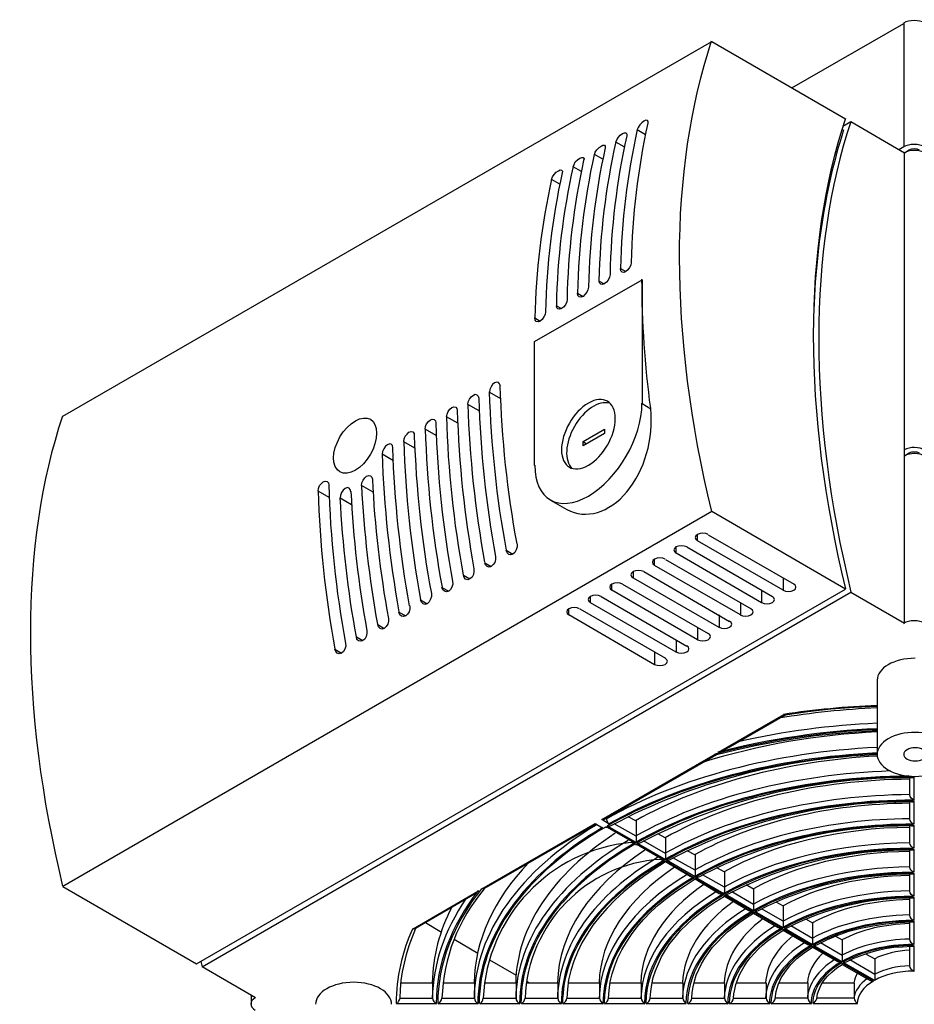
# Model space of a CAD drawing. Header units: millimetres. Extents: x 952 to 1780, y 444 to 1117.
# Tile 5 of 14: x 952 to 1071, y 987 to 1117. Entities that reach past the tile are written whole.
import ezdxf

# ---------------------------------------------------------------- set-up
doc = ezdxf.new("R2010")
doc.units = ezdxf.units.MM
doc.layers.add('PDF_Geometry', color=7, linetype='Continuous')

msp = doc.modelspace()

# ---------------------------------------------------------------- linework, layer by layer
at = {"layer": 'PDF_Geometry', "lineweight": -3}
for points in [[(1054.42, 1107.92), (1069.2, 1116.43), (1069.2, 1100.13), (1068.56, 1099.74)], [(958.19, 1064.6), (1043.84, 1114.06), (1061.49, 1103.85)], [(1035.45, 1103.22), (1035.45, 1103.47), (1035.37, 1103.6), (1035.16, 1103.64), (1034.9, 1103.51), (1034.61, 1103.3), (1034.35, 1103.05), (1034.14, 1102.71), (1034.02, 1102.41), (1035.12, 1101.78)], [(1069.2, 1037.21), (1069.28, 1037.25), (1069.28, 1099.32), (1062.21, 1103.43), (1061.15, 1102.84)], [(1061.07, 1102.45), (1061.28, 1102.33)], [(1069.92, 1099.58), (1069.92, 1099.7), (1069.28, 1099.32)], [(1020.47, 1058.08), (1020.47, 1074.43), (1034.65, 1082.6), (1034.65, 1066.25), (1035.79, 1065.58)], [(1015.94, 1068.58), (1015.85, 1068.88), (1015.68, 1069.05), (1015.47, 1069.09), (1015.17, 1069.01), (1014.92, 1068.79), (1014.71, 1068.46), (1014.54, 1068.12), (1014.5, 1067.78), (1015.98, 1066.93)], [(1026.86, 1061.26), (1029.7, 1062.87), (1029.7, 1062.32), (1026.86, 1060.67), (1026.86, 1061.26), (1027.33, 1060.96)], [(1069.92, 1059.52), (1069.92, 1059.69), (1069.28, 1059.31)], [(996.21, 1054.61), (996.12, 1054.91), (995.99, 1055.08), (995.74, 1055.16), (995.44, 1055.03), (995.19, 1054.82), (994.98, 1054.53), (994.85, 1054.14), (994.81, 1053.81), (996.29, 1052.92)], [(1022.54, 1053.51), (1024.7, 1052.28)], [(1053.28, 1043.22), (1053.28, 1041.61), (1041.98, 1048.13), (1041.98, 1048.94)], [(1043.37, 1048.94), (1054.72, 1042.42)], [(1018.14, 1047.71), (1018.14, 1047.33), (1018.05, 1046.95), (1017.84, 1046.61), (1017.59, 1046.4), (1017.29, 1046.31), (1017.04, 1046.35), (1016.83, 1046.57), (1016.7, 1046.9), (1017.59, 1046.4)], [(1050.44, 1041.61), (1050.44, 1039.96), (1039.14, 1046.52), (1039.14, 1047.33)], [(1040.58, 1047.33), (1051.88, 1040.81)], [(1047.65, 1039.96), (1047.65, 1038.35), (1036.3, 1044.87), (1036.3, 1045.68)], [(1037.74, 1045.68), (1049.05, 1039.16)], [(1044.81, 1038.35), (1044.81, 1036.7), (1033.51, 1043.22), (1033.51, 1044.07)], [(1034.9, 1044.07), (1046.21, 1037.51)], [(1041.98, 1036.7), (1041.98, 1035.05), (1030.67, 1041.61), (1030.67, 1042.42)], [(1032.07, 1042.42), (1043.37, 1035.9)], [(983.63, 987.8), (976.56, 991.91), (1062.21, 1041.36), (1069.28, 1037.25)], [(1039.14, 1035.05), (1039.14, 1033.44), (1027.83, 1039.96), (1027.83, 1040.81)], [(1029.23, 1040.81), (1040.58, 1034.25)], [(1004, 1039.54), (1004, 1039.16), (1003.91, 1038.78), (1003.7, 1038.44), (1003.45, 1038.23), (1003.15, 1038.14), (1002.9, 1038.18), (1002.68, 1038.39), (1002.56, 1038.73), (1003.45, 1038.23)], [(1036.3, 1033.44), (1036.3, 1031.79), (1025, 1038.35), (1025, 1039.16)], [(1026.44, 1039.16), (1037.74, 1032.64)], [(1065.73, 1026.29), (1062.64, 1026.12), (1059.59, 1025.9), (1056.54, 1025.57), (1053.53, 1025.14), (1046.29, 1020.95), (1045.95, 1020.78), (1045.57, 1020.61), (1045.15, 1020.4), (1044.73, 1020.23), (1053.36, 1025.23), (1053.45, 1025.14), (1053.53, 1025.14)], [(1029.95, 1011.55), (1029.95, 1011.38), (1029.99, 1011.21), (1030.08, 1011.04), (1030.16, 1010.87), (1030.29, 1010.75), (1029.32, 1011.34), (1044.3, 1019.98), (1044.39, 1019.93), (1044.47, 1019.93), (1047.01, 1020.57), (1049.6, 1021.12), (1052.22, 1021.63), (1054.85, 1022.05), (1057.56, 1022.43), (1060.22, 1022.73), (1062.98, 1022.94), (1065.73, 1023.11)], [(1029.57, 1011.3), (1044.52, 1019.93)], [(1028.6, 1010.75), (1013.78, 1002.19), (1013.65, 1002.15), (1013.48, 1002.19), (1028.47, 1010.83), (1029.44, 1010.28)], [(1033.85, 1009.14), (1030.97, 1010.79)], [(1037.74, 1006.89), (1034.86, 1008.55)], [(1037.74, 1005.75), (1037.74, 1005.79), (1037.74, 1005.92), (1041.47, 1003.72), (1041.21, 1003.76), (1041, 1003.85), (1037.74, 1005.75), (1036.26, 1004.82), (1034.82, 1003.85), (1033.51, 1002.87), (1032.24, 1001.81), (1031.09, 1000.75), (1030.04, 999.65), (1029.06, 998.55), (1028.17, 997.41), (1027.41, 996.22), (1026.69, 995.08), (1026.14, 993.85), (1025.63, 992.67), (1025.25, 991.44), (1024.95, 990.21), (1024.79, 988.98), (1024.7, 987.76)], [(1041.64, 1004.65), (1038.71, 1006.3)], [(1030.2, 987.76), (1030.29, 988.81), (1030.46, 989.92), (1030.71, 990.97), (1031.05, 992.03), (1031.47, 993.09), (1031.98, 994.15), (1032.58, 995.17), (1033.25, 996.18), (1034.02, 997.2), (1034.86, 998.17), (1035.79, 999.15), (1036.81, 1000.08), (1037.91, 1000.97), (1039.1, 1001.86), (1040.32, 1002.66), (1041.64, 1003.51), (1044.85, 1001.6), (1045.11, 1001.52), (1045.36, 1001.47), (1041.64, 1003.68), (1041.64, 1003.55), (1041.64, 1003.51)], [(1045.53, 1002.41), (1042.61, 1004.06)], [(1035.71, 987.76), (1035.79, 988.65), (1035.92, 989.58), (1036.13, 990.51), (1036.43, 991.4), (1036.81, 992.33), (1037.23, 993.22), (1037.74, 994.11), (1038.33, 995), (1039.01, 995.84), (1039.73, 996.69), (1040.54, 997.49), (1041.38, 998.3), (1042.31, 999.06), (1043.33, 999.82), (1044.39, 1000.54), (1045.53, 1001.22), (1048.75, 999.36), (1049, 999.27), (1049.26, 999.23), (1045.49, 1001.43), (1045.53, 1001.31), (1045.53, 1001.22)], [(1049.38, 1000.16), (1046.51, 1001.81)], [(1053.28, 997.92), (1050.4, 999.57)], [(1041.21, 987.76), (1041.26, 988.52), (1041.38, 989.28), (1041.59, 990.04), (1041.81, 990.8), (1042.14, 991.57), (1042.48, 992.29), (1042.95, 993.05), (1043.41, 993.77), (1043.97, 994.49), (1044.6, 995.17), (1045.24, 995.84), (1045.95, 996.52), (1046.76, 997.2), (1047.56, 997.79), (1048.45, 998.43), (1049.38, 998.98), (1052.64, 997.11), (1052.9, 997.03), (1053.15, 996.99), (1049.38, 999.15), (1049.38, 999.06), (1049.38, 998.98)], [(1002.73, 987.76), (1002.77, 988.9), (1002.85, 990.09), (1003.02, 991.27), (1003.28, 992.41), (1003.57, 993.56), (1003.91, 994.74), (1004.34, 995.89), (1004.8, 997.03)], [(1006.07, 997.75), (1008.19, 996.48)], [(1046.72, 987.76), (1046.76, 988.35), (1046.89, 988.94), (1047.01, 989.58), (1047.23, 990.17), (1047.48, 990.76), (1047.78, 991.36), (1048.11, 991.95), (1048.5, 992.54), (1048.96, 993.13), (1049.43, 993.68), (1049.98, 994.23), (1050.53, 994.78), (1051.16, 995.29), (1051.84, 995.8), (1052.56, 996.27), (1053.28, 996.73), (1056.54, 994.87), (1056.79, 994.78), (1057.05, 994.74), (1053.28, 996.9), (1053.28, 996.77), (1053.28, 996.73)], [(1057.17, 995.63), (1054.3, 997.33)], [(1060.18, 995.97), (1061.07, 995.46), (1061.07, 993.39), (1061.07, 993.18), (1061.07, 992.96), (1061.07, 992.75), (1061.07, 992.58), (1057.3, 994.74), (1057.6, 994.78), (1057.81, 994.87), (1059.12, 995.5), (1060.48, 996.1), (1061.96, 996.61), (1063.53, 997.03), (1065.13, 997.33), (1066.83, 997.58), (1068.52, 997.75), (1070.22, 997.83), (1070.38, 997.83), (1070.51, 997.92), (1070.51, 994.87), (1070.34, 994.95), (1070.17, 995.12), (1070.05, 995.34), (1070, 995.55), (1070, 997.83)], [(1009.84, 995.55), (1012.97, 993.73)], [(1052.73, 989.79), (1056.54, 989.79), (1056.54, 987.76), (1056.58, 987.54), (1056.71, 987.33), (1056.84, 987.16), (1057.01, 987.04), (1051.71, 987.04), (1051.88, 987.16), (1052.05, 987.33), (1052.18, 987.54), (1052.22, 987.71), (1052.35, 988.65), (1052.6, 989.53), (1053.03, 990.47), (1053.58, 991.31), (1054.3, 992.2), (1055.1, 993.01), (1056.07, 993.77), (1057.17, 994.49), (1060.44, 992.63), (1060.65, 992.54), (1060.94, 992.5), (1057.17, 994.66), (1057.17, 994.53), (1057.17, 994.49)], [(1061.07, 993.39), (1058.19, 995.08)], [(1064.16, 993.64), (1065.39, 992.96), (1065.39, 990.89), (1065.39, 990.68), (1065.39, 990.47), (1065.39, 990.25), (1065.39, 990.09), (1061.2, 992.5), (1061.45, 992.54), (1061.71, 992.63), (1062.59, 993.05), (1063.57, 993.43), (1064.54, 993.77), (1065.64, 994.07), (1066.74, 994.32), (1067.89, 994.49), (1069.03, 994.57), (1070.22, 994.66), (1070.38, 994.66), (1070.51, 994.74), (1070.51, 991.31), (1070.34, 991.44), (1070.17, 991.61), (1070.05, 991.82), (1070, 992.03), (1070, 994.62)], [(1014.5, 992.84), (1018.05, 990.8)], [(1058.45, 989.79), (1062.64, 989.79), (1062.64, 987.76), (1062.68, 987.54), (1062.81, 987.33), (1062.93, 987.16), (1063.1, 987.04), (1057.22, 987.04), (1057.39, 987.16), (1057.51, 987.33), (1057.64, 987.5), (1057.73, 987.71), (1057.81, 988.35), (1058.02, 988.94), (1058.28, 989.53), (1058.66, 990.13), (1059.12, 990.68), (1059.72, 991.23), (1060.35, 991.78), (1061.07, 992.24), (1064.75, 990.13), (1064.97, 990.04), (1065.22, 990), (1061.07, 992.41), (1061.07, 992.29), (1061.07, 992.24)], [(1065.39, 990.89), (1062.09, 992.84)], [(1002.85, 989.79), (1007, 989.79), (1007, 987.76), (1007.04, 987.54), (1007.17, 987.33), (1007.34, 987.16), (1007.51, 987.04), (1002.22, 987.04), (1002.39, 987.16), (1002.51, 987.33), (1002.64, 987.54), (1002.73, 987.76), (1007, 987.76)], [(1008.36, 989.79), (1012.51, 989.79), (1012.51, 987.76), (1012.55, 987.54), (1012.68, 987.33), (1012.85, 987.16), (1013.01, 987.04), (1007.72, 987.04), (1007.89, 987.16), (1008.02, 987.33), (1008.15, 987.54), (1008.23, 987.76), (1012.51, 987.76)], [(1013.86, 989.79), (1018.01, 989.79), (1018.01, 987.76), (1018.05, 987.54), (1018.18, 987.33), (1018.35, 987.16), (1018.52, 987.04), (1013.23, 987.04), (1013.4, 987.16), (1013.52, 987.33), (1013.65, 987.54), (1013.69, 987.76), (1018.01, 987.76)], [(1019.37, 989.79), (1023.52, 989.79), (1023.52, 987.76), (1023.56, 987.54), (1023.68, 987.33), (1023.85, 987.16), (1024.02, 987.04), (1018.73, 987.04), (1018.86, 987.16), (1019.03, 987.33), (1019.15, 987.54), (1019.2, 987.76), (1023.52, 987.76)], [(1019.41, 990), (1019.79, 989.79)], [(1024.91, 989.79), (1029.02, 989.79), (1029.02, 987.76), (1029.06, 987.54), (1029.19, 987.33), (1029.36, 987.16), (1029.53, 987.04), (1024.19, 987.04), (1024.36, 987.16), (1024.53, 987.33), (1024.66, 987.54), (1024.7, 987.76), (1029.02, 987.76)], [(1030.42, 989.79), (1034.52, 989.79), (1034.52, 987.76), (1034.57, 987.54), (1034.69, 987.33), (1034.86, 987.16), (1035.03, 987.04), (1029.7, 987.04), (1029.87, 987.16), (1030.04, 987.33), (1030.16, 987.54), (1030.2, 987.76), (1034.52, 987.76)], [(1035.96, 989.79), (1040.03, 989.79), (1040.03, 987.76), (1040.07, 987.54), (1040.2, 987.33), (1040.32, 987.16), (1040.49, 987.04), (1035.2, 987.04), (1035.37, 987.16), (1035.54, 987.33), (1035.67, 987.54), (1035.71, 987.76), (1040.03, 987.76)], [(1041.51, 989.79), (1045.53, 989.79), (1045.53, 987.76), (1045.57, 987.54), (1045.7, 987.33), (1045.83, 987.16), (1046, 987.04), (1040.7, 987.04), (1040.87, 987.16), (1041.04, 987.33), (1041.17, 987.54), (1041.21, 987.76), (1045.53, 987.76)], [(1047.1, 989.79), (1051.04, 989.79), (1051.04, 987.76), (1051.08, 987.54), (1051.21, 987.33), (1051.33, 987.16), (1051.5, 987.04), (1046.21, 987.04), (1046.38, 987.16), (1046.55, 987.33), (1046.67, 987.54), (1046.72, 987.76), (1051.04, 987.76)], [(983.04, 988.14), (983.04, 986.99)], [(1056.54, 987.76), (1052.22, 987.76)], [(1062.64, 987.76), (1057.73, 987.76)]]:
    msp.add_lwpolyline(points, dxfattribs=at)
for points in [[(1035.41, 1103.25, 0.048879), (1033.21, 1084.88), (1033.17, 1084.54), (1033, 1084.21), (1032.79, 1083.91), (1032.49, 1083.7), (1032.24, 1083.57), (1032.03, 1083.61), (1031.86, 1083.78), (1031.81, 1084.08), (1032.49, 1083.7)], [(1032.28, 1100.13), (1031.18, 1100.76), (1031.31, 1101.06), (1031.52, 1101.4), (1031.77, 1101.69), (1032.07, 1101.9), (1032.32, 1101.99), (1032.53, 1101.99), (1032.62, 1101.82), (1032.62, 1101.6, 0.048879), (1030.42, 1083.27), (1030.33, 1082.94), (1030.16, 1082.55), (1029.95, 1082.26), (1029.65, 1082.05), (1029.4, 1081.96), (1029.19, 1082), (1029.02, 1082.17), (1028.98, 1082.43), (1029.65, 1082.05)], [(1029.48, 1098.52), (1028.38, 1099.15), (1028.47, 1099.45), (1028.68, 1099.74), (1028.98, 1100.04), (1029.23, 1100.25), (1029.48, 1100.38), (1029.7, 1100.34), (1029.78, 1100.21), (1029.78, 1099.99, 0.048879), (1027.58, 1081.62), (1027.49, 1081.28), (1027.37, 1080.95), (1027.11, 1080.65), (1026.86, 1080.4), (1026.56, 1080.31), (1026.35, 1080.35), (1026.18, 1080.52), (1026.14, 1080.82), (1026.86, 1080.4)], [(1026.65, 1096.87), (1025.55, 1097.5), (1025.67, 1097.8), (1025.84, 1098.14), (1026.14, 1098.43), (1026.44, 1098.64), (1026.69, 1098.73), (1026.86, 1098.73), (1026.99, 1098.56), (1026.94, 1098.34, 0.048879), (1024.74, 1080.01), (1024.7, 1079.68), (1024.53, 1079.29), (1024.28, 1079), (1024.02, 1078.79), (1023.73, 1078.7), (1023.52, 1078.74), (1023.39, 1078.91), (1023.35, 1079.17), (1024.02, 1078.79)], [(1023.81, 1095.21), (1022.71, 1095.85), (1022.84, 1096.19), (1023.05, 1096.48), (1023.3, 1096.78), (1023.6, 1096.99), (1023.85, 1097.12), (1024.02, 1097.08), (1024.15, 1096.95), (1024.11, 1096.73, 0.048879), (1021.91, 1078.36), (1021.86, 1078.02), (1021.69, 1077.69), (1021.44, 1077.35), (1021.19, 1077.14), (1020.93, 1077.05), (1020.68, 1077.09), (1020.55, 1077.26), (1020.51, 1077.56), (1021.19, 1077.14)], [(1013.14, 1065.28), (1011.66, 1066.13), (1011.7, 1066.47), (1011.87, 1066.85), (1012.08, 1067.14), (1012.38, 1067.35), (1012.63, 1067.48), (1012.85, 1067.4), (1013.01, 1067.23), (1013.09, 1066.98, 0.037756), (1015.3, 1046.06), (1015.3, 1045.68), (1015.22, 1045.3), (1015, 1045), (1014.75, 1044.75), (1014.45, 1044.66), (1014.2, 1044.75), (1013.99, 1044.96), (1013.9, 1045.25), (1014.75, 1044.75)], [(1010.31, 1063.67), (1008.82, 1064.52), (1008.91, 1064.86), (1009.03, 1065.2), (1009.25, 1065.53), (1009.54, 1065.75), (1009.8, 1065.83), (1010.05, 1065.79), (1010.18, 1065.62), (1010.25, 1065.37, 0.037756), (1012.46, 1044.45), (1012.46, 1044.07), (1012.38, 1043.69), (1012.21, 1043.35), (1011.91, 1043.14), (1011.66, 1043.01), (1011.36, 1043.09), (1011.15, 1043.31), (1011.07, 1043.6), (1011.91, 1043.14)], [(1007.47, 1062.02), (1006.03, 1062.87), (1006.07, 1063.21), (1006.2, 1063.59), (1006.45, 1063.88), (1006.71, 1064.09), (1006.96, 1064.18), (1007.21, 1064.14), (1007.38, 1063.97), (1007.42, 1063.72, 0.037756), (1009.63, 1042.8), (1009.67, 1042.42), (1009.54, 1042.04), (1009.37, 1041.7), (1009.12, 1041.49), (1008.82, 1041.4), (1008.57, 1041.49), (1008.36, 1041.65), (1008.23, 1041.99), (1009.12, 1041.49)], [(1004.67, 1060.37), (1003.19, 1061.22), (1003.23, 1061.6), (1003.36, 1061.94), (1003.62, 1062.23), (1003.87, 1062.49), (1004.17, 1062.57), (1004.38, 1062.53), (1004.55, 1062.32), (1004.58, 1062.07, 0.037756), (1006.83, 1041.19), (1006.83, 1040.81), (1006.71, 1040.43), (1006.54, 1040.09), (1006.28, 1039.83), (1005.99, 1039.75), (1005.73, 1039.83), (1005.52, 1040.05), (1005.39, 1040.34), (1006.28, 1039.83)], [(1003.96, 1039.58, -0.037756), (1001.75, 1060.41), (1001.71, 1060.71), (1001.54, 1060.88), (1001.33, 1060.92), (1001.03, 1060.83), (1000.78, 1060.62), (1000.57, 1060.28), (1000.4, 1059.95), (1000.36, 1059.61), (1001.84, 1058.76)], [(999.13, 1054.57), (997.6, 1055.46), (997.65, 1055.8), (997.81, 1056.13), (998.03, 1056.47), (998.28, 1056.69), (998.58, 1056.77), (998.79, 1056.73), (998.96, 1056.56), (999.04, 1056.28, 0.032688), (1001.16, 1037.89), (1001.16, 1037.55), (1001.08, 1037.12), (1000.86, 1036.83), (1000.61, 1036.57), (1000.31, 1036.49), (1000.06, 1036.57), (999.85, 1036.79), (999.76, 1037.08), (1000.61, 1036.57)], [(993.33, 1053.85), (991.89, 1054.7), (991.93, 1055.03), (992.06, 1055.42), (992.31, 1055.71), (992.56, 1055.92), (992.82, 1056.01), (993.07, 1055.97), (993.24, 1055.8), (993.28, 1055.55, 0.037756), (995.49, 1034.63), (995.53, 1034.25), (995.4, 1033.86), (995.23, 1033.53), (994.98, 1033.31), (994.68, 1033.23), (994.39, 1033.31), (994.22, 1033.53), (994.09, 1033.82), (994.98, 1033.31)], [(996.21, 1054.67, 0.032688), (998.32, 1036.28), (998.32, 1035.9), (998.24, 1035.52), (998.07, 1035.18), (997.77, 1034.97), (997.52, 1034.88), (997.22, 1034.92), (997.01, 1035.13), (996.93, 1035.47), (997.77, 1034.97)], [(1032.79, 1011.76), (1033.85, 1011.17), (1033.85, 1009.14), (1033.85, 1008.93), (1033.85, 1008.67), (1033.85, 1008.46), (1033.85, 1008.33), (1030.08, 1010.49), (1030.37, 1010.49), (1030.59, 1010.58, -0.11405), (1065.73, 1019.93), (1065.73, 1029.71)], [(1036.68, 1009.52), (1037.74, 1008.93), (1037.74, 1006.89), (1037.74, 1006.64), (1037.74, 1006.43), (1037.74, 1006.22), (1037.74, 1006.05), (1033.97, 1008.25), (1034.23, 1008.25), (1034.48, 1008.33, -0.123896), (1070.22, 1016.89), (1070.38, 1016.89), (1070.51, 1016.97), (1070.51, 1013.92), (1070.34, 1014.05), (1070.17, 1014.18), (1070.05, 1014.39), (1070, 1014.6), (1070, 1016.89)], [(1040.58, 1007.28), (1041.64, 1006.68), (1041.64, 1004.65), (1041.64, 1004.4), (1041.64, 1004.18), (1041.64, 1003.97), (1041.64, 1003.8), (1037.87, 1006), (1038.12, 1006), (1038.38, 1006.09, -0.124655), (1070.22, 1013.71), (1070.38, 1013.71), (1070.51, 1013.8), (1070.51, 1010.75), (1070.34, 1010.83), (1070.17, 1011), (1070.05, 1011.21), (1070, 1011.42), (1070, 1013.71)], [(1029.95, 1010.24), (1029.95, 1010.28), (1029.95, 1010.41), (1033.72, 1008.25), (1033.42, 1008.25), (1033.21, 1008.33, 0.374522), (1013.69, 987.76)], [(1044.47, 1005.03), (1045.53, 1004.44), (1045.53, 1002.41), (1045.53, 1002.15), (1045.53, 1001.94), (1045.49, 1001.73), (1045.49, 1001.56), (1041.76, 1003.72), (1042.02, 1003.76), (1042.27, 1003.85, -0.124902), (1070.22, 1010.54), (1070.38, 1010.54), (1070.51, 1010.62), (1070.51, 1007.57), (1070.34, 1007.66), (1070.17, 1007.83), (1070.05, 1008.04), (1070, 1008.25), (1070, 1010.54)], [(1033.85, 1007.99), (1033.85, 1008.04), (1033.85, 1008.16), (1037.57, 1006), (1037.32, 1006), (1037.11, 1006.09, 0.386903), (1019.2, 987.76)], [(1048.41, 1002.79), (1049.38, 1002.19), (1049.38, 1000.16), (1049.38, 999.91), (1049.38, 999.7), (1049.38, 999.48), (1049.38, 999.32), (1045.66, 1001.47), (1045.91, 1001.52), (1046.17, 1001.6, -0.121899), (1070.22, 1007.36), (1070.38, 1007.36), (1070.51, 1007.44), (1070.51, 1004.4), (1070.34, 1004.48), (1070.17, 1004.65), (1070.05, 1004.86), (1070, 1005.07), (1070, 1007.36)], [(1052.31, 1000.5), (1053.28, 999.95), (1053.28, 997.92), (1053.28, 997.66), (1053.28, 997.45), (1053.28, 997.24), (1053.28, 997.07), (1049.55, 999.23), (1049.81, 999.27), (1050.02, 999.36, -0.120944), (1070.22, 1004.18), (1070.38, 1004.18), (1070.51, 1004.27), (1070.51, 1001.22), (1070.34, 1001.31), (1070.17, 1001.47), (1070.05, 1001.69), (1070, 1001.9), (1070, 1004.18)], [(1056.24, 998.26), (1057.17, 997.71), (1057.17, 995.63), (1057.17, 995.42), (1057.17, 995.21), (1057.17, 995), (1057.17, 994.83), (1053.45, 996.99), (1053.7, 997.03), (1053.91, 997.11, -0.121718), (1070.22, 1001.01), (1070.38, 1001.01), (1070.51, 1001.09), (1070.51, 998.04), (1070.34, 998.13), (1070.17, 998.3), (1070.05, 998.51), (1070, 998.72), (1070, 1001.01)]]:
    msp.add_lwpolyline(points, format="xyb", dxfattribs=at)
for points in [[(999.59, 1062.36), (999.55, 1061.68), (999.38, 1060.96), (999.13, 1060.24), (998.79, 1059.56), (998.37, 1058.93), (997.86, 1058.29), (997.35, 1057.83), (996.8, 1057.45), (996.25, 1057.19), (995.7, 1057.07), (995.19, 1057.07), (994.77, 1057.24), (994.43, 1057.53), (994.13, 1057.96), (993.96, 1058.51), (993.92, 1059.1), (993.96, 1059.73), (994.13, 1060.45), (994.43, 1061.17), (994.77, 1061.85), (995.19, 1062.53), (995.7, 1063.08), (996.25, 1063.59), (996.8, 1063.97), (997.35, 1064.22), (997.86, 1064.35), (998.37, 1064.35), (998.79, 1064.18), (999.13, 1063.88), (999.38, 1063.5), (999.55, 1062.95)], [(1043.84, 1051.99), (958.19, 1002.53), (975.84, 992.29), (1061.49, 1041.78)], [(1012, 1001.18), (1004.76, 996.99), (1004.59, 996.94), (1004.42, 996.94), (1013.06, 1001.94), (1012.76, 1001.69), (1012.46, 1001.47), (1012.21, 1001.31)]]:
    msp.add_lwpolyline(points, close=True, dxfattribs=at)
for centre, radius, start, end in [((1126.38, 1082.01), 94.6, 167.5258, 178.7191), ((1123.54, 1080.36), 94.6, 167.5258, 178.7191), ((1120.7, 1078.71), 94.6, 167.5258, 178.7191), ((1117.91, 1077.1), 94.6, 167.5258, 178.7191), ((1115.07, 1075.45), 94.6, 167.5258, 178.7191), ((1165.22, 1083), 130.63, 180.1523, 187.6311), ((1155.01, 1072.83), 139.19, 181.731, 190.3799), ((1153.61, 1071.99), 139.19, 181.731, 190.3799), ((1150.78, 1070.38), 139.19, 181.731, 190.3799), ((1147.94, 1068.73), 139.19, 181.731, 190.3799), ((1145.15, 1067.12), 139.19, 181.731, 190.3799), ((1142.31, 1065.47), 139.19, 181.731, 190.3799), ((1139.47, 1063.86), 139.19, 181.731, 190.3799), ((1138.86, 1062.5), 141.43, 182.8478, 190.3367), ((1131, 1058.95), 139.19, 181.731, 190.3799), ((1136.02, 1060.85), 141.43, 182.8478, 190.3367), ((1070.35, 919.75), 106.44, 92.5158, 99.5414), ((1070.39, 911.28), 115.22, 92.3481, 98.5191), ((1070.15, 919.82), 104.33, 92.4591, 102.6336), ((1069.76, 931.33), 91.67, 92.5548, 107.2479), ((1069.99, 921.72), 101.58, 92.4311, 104.662), ((1070.01, 921.27), 102.16, 92.4346, 104.3597), ((1031.58, 987.02), 23.36, 139.4896, 178.1879), ((1029.72, 989.29), 22.77, 152.5415, 178.6779), ((1026.26, 986.89), 24.09, 155.2567, 179.5687), ((1142.5, 1031.99), 170.7, 193.3287, 193.5754)]:
    msp.add_arc(centre, radius, start, end, dxfattribs=at)
msp.add_ellipse((1028.22, 1062.57), major_axis=(1.97, 10.83), ratio=0.682774, start_param=2.923737, end_param=5.114915, dxfattribs=at)
for points in [[(1072, 1116.47), (1071.21, 1116.92), (1069.94, 1116.92), (1069.15, 1116.47)], [(1043.79, 1114.07), (1038.14, 1097.16), (1038.14, 1075.44), (1043.8, 1052)], [(1061.49, 1103.86), (1055.83, 1086.96), (1055.84, 1065.24), (1061.5, 1041.8)], [(1062.21, 1103.44), (1056.55, 1086.53), (1056.56, 1064.82), (1062.22, 1041.38)], [(1061.26, 1102.37), (1058.64, 1094.24), (1057.28, 1084.97), (1057.25, 1074.88)], [(1072, 1100.12), (1071.21, 1100.58), (1069.94, 1100.58), (1069.15, 1100.12)], [(1072, 1099.32), (1071.24, 1099.76), (1070.03, 1099.78), (1069.24, 1099.36)], [(1071.28, 1099.7), (1070.89, 1099.93), (1070.26, 1099.93), (1069.87, 1099.7)], [(1031.11, 1064.26), (1031.11, 1066.52), (1029.52, 1067.44), (1027.56, 1066.31)], [(1027.56, 1066.31), (1025.6, 1065.18), (1024.01, 1062.43), (1024.01, 1060.16)], [(1030.36, 1066.29), (1028.95, 1066.7), (1026.97, 1065.4), (1025.72, 1063.24)], [(1027.56, 1054.04), (1031.47, 1056.29), (1034.64, 1061.78), (1034.64, 1066.3)], [(958.14, 1064.61), (952.48, 1047.71), (952.49, 1025.99), (958.15, 1002.55)], [(1025.72, 1063.24), (1024.48, 1061.07), (1024.34, 1058.71), (1025.4, 1057.69)], [(1027.56, 1058.11), (1029.52, 1059.24), (1031.11, 1061.99), (1031.11, 1064.26)], [(1072, 1060.11), (1071.24, 1060.55), (1070.03, 1060.57), (1069.24, 1060.16)], [(1024.01, 1060.16), (1024.01, 1057.9), (1025.6, 1056.98), (1027.56, 1058.11)], [(1072, 1059.31), (1071.24, 1059.74), (1070.03, 1059.76), (1069.24, 1059.35)], [(1071.28, 1059.69), (1070.89, 1059.92), (1070.26, 1059.92), (1069.87, 1059.69)], [(1020.48, 1058.12), (1020.48, 1053.61), (1023.65, 1051.78), (1027.56, 1054.04)], [(1041.97, 1048.98), (1041.58, 1048.76), (1041.58, 1048.4), (1041.97, 1048.17)], [(1043.38, 1048.98), (1042.99, 1049.2), (1042.36, 1049.2), (1041.97, 1048.98)], [(1040.54, 1047.33), (1040.15, 1047.55), (1039.52, 1047.55), (1039.13, 1047.33)], [(1039.13, 1047.33), (1038.74, 1047.11), (1038.74, 1046.75), (1039.13, 1046.52)], [(1036.3, 1045.72), (1035.91, 1045.5), (1035.91, 1045.14), (1036.3, 1044.91)], [(1037.7, 1045.72), (1037.32, 1045.94), (1036.69, 1045.94), (1036.3, 1045.72)], [(1033.46, 1044.07), (1033.07, 1043.85), (1033.07, 1043.48), (1033.46, 1043.26)], [(1034.87, 1044.07), (1034.48, 1044.29), (1033.85, 1044.29), (1033.46, 1044.07)], [(1030.67, 1042.42), (1030.28, 1042.2), (1030.28, 1041.83), (1030.67, 1041.61)], [(1032.07, 1042.42), (1031.68, 1042.64), (1031.05, 1042.64), (1030.67, 1042.42)], [(1054.68, 1041.61), (1055.07, 1041.83), (1055.07, 1042.2), (1054.68, 1042.42)], [(1029.24, 1040.81), (1028.85, 1041.03), (1028.22, 1041.03), (1027.83, 1040.81)], [(1053.27, 1041.61), (1053.66, 1041.39), (1054.29, 1041.39), (1054.68, 1041.61)], [(1027.83, 1040.81), (1027.44, 1040.59), (1027.44, 1040.22), (1027.83, 1040)], [(1050.44, 1040), (1050.83, 1039.78), (1051.46, 1039.78), (1051.85, 1040)], [(1051.85, 1040), (1052.23, 1040.22), (1052.23, 1040.59), (1051.85, 1040.81)], [(1024.99, 1039.16), (1024.6, 1038.94), (1024.6, 1038.57), (1024.99, 1038.35)], [(1026.4, 1039.16), (1026.01, 1039.38), (1025.38, 1039.38), (1024.99, 1039.16)], [(1047.6, 1038.35), (1047.99, 1038.13), (1048.62, 1038.13), (1049.01, 1038.35)], [(1049.01, 1038.35), (1049.4, 1038.57), (1049.4, 1038.94), (1049.01, 1039.16)], [(1046.21, 1036.74), (1046.6, 1036.96), (1046.6, 1037.33), (1046.21, 1037.55)], [(1072, 1037.25), (1071.21, 1037.7), (1069.94, 1037.7), (1069.15, 1037.25)], [(1043.38, 1035.09), (1043.77, 1035.31), (1043.77, 1035.68), (1043.38, 1035.9)], [(1044.81, 1036.74), (1045.2, 1036.52), (1045.83, 1036.52), (1046.21, 1036.74)], [(1041.97, 1035.09), (1042.36, 1034.87), (1042.99, 1034.87), (1043.38, 1035.09)], [(1039.13, 1033.48), (1039.52, 1033.26), (1040.15, 1033.26), (1040.54, 1033.48)], [(1040.54, 1033.48), (1040.93, 1033.7), (1040.93, 1034.07), (1040.54, 1034.29)], [(1037.7, 1031.83), (1038.09, 1032.05), (1038.09, 1032.42), (1037.7, 1032.64)], [(1070.7, 1032.64), (1067.93, 1032.64), (1065.69, 1031.34), (1065.69, 1029.74)], [(1036.3, 1031.83), (1036.69, 1031.61), (1037.32, 1031.61), (1037.7, 1031.83)], [(1074.25, 1022.01), (1072.29, 1023.14), (1069.11, 1023.14), (1067.15, 1022.01)], [(1067.15, 1022.01), (1065.2, 1020.87), (1065.2, 1019.04), (1067.15, 1017.9)], [(1065.67, 1020.87), (1052.21, 1020.22), (1039.56, 1016.87), (1029.91, 1011.41)], [(1065.68, 1020.15), (1052.35, 1019.5), (1039.83, 1016.18), (1030.27, 1010.78)], [(1069.64, 1020.57), (1069.05, 1020.23), (1069.05, 1019.68), (1069.64, 1019.34)], [(1071.77, 1020.57), (1071.18, 1020.91), (1070.23, 1020.91), (1069.64, 1020.57)], [(1065.68, 1020.03), (1052.22, 1019.36), (1039.6, 1015.98), (1030.03, 1010.48)], [(1065.69, 1019.72), (1053.68, 1019.07), (1042.43, 1016.06), (1033.8, 1011.2)], [(1069.64, 1019.34), (1070.23, 1019), (1071.18, 1019), (1071.77, 1019.34)], [(1067.45, 1017.76), (1054.81, 1017.33), (1042.86, 1014.28), (1033.8, 1009.16)], [(1067.15, 1017.9), (1069.11, 1016.77), (1072.29, 1016.77), (1074.25, 1017.9)], [(1069.89, 1017.1), (1056.35, 1016.99), (1043.4, 1013.85), (1033.81, 1008.33)], [(1070.48, 1016.97), (1056.77, 1016.96), (1043.63, 1013.82), (1033.93, 1008.24)], [(1069.97, 1016.67), (1057.9, 1016.58), (1046.34, 1013.82), (1037.7, 1008.95)], [(1069.97, 1014.64), (1057.9, 1014.55), (1046.34, 1011.79), (1037.7, 1006.92)], [(1070.48, 1013.92), (1058.19, 1013.91), (1046.41, 1011.09), (1037.7, 1006.08)], [(1070.48, 1013.8), (1058.23, 1013.78), (1046.49, 1010.98), (1037.82, 1005.99)], [(1069.98, 1013.5), (1059.36, 1013.41), (1049.2, 1010.98), (1041.59, 1006.7)], [(1029.3, 1011.39), (1029.39, 1011.34), (1029.47, 1011.33), (1029.54, 1011.36)], [(1069.98, 1011.46), (1059.36, 1011.38), (1049.2, 1008.95), (1041.59, 1004.67)], [(1028.72, 1010.71), (1018.43, 1004.55), (1012.62, 996.35), (1012.47, 987.79)], [(1029.42, 1010.29), (1018.9, 1004.08), (1013, 995.75), (1012.97, 987.07)], [(1029.89, 1010.4), (1019.19, 1004.21), (1013.17, 995.82), (1013.14, 987.07)], [(1070.48, 1010.75), (1059.65, 1010.73), (1049.27, 1008.25), (1041.59, 1003.84)], [(1070.48, 1010.62), (1059.69, 1010.6), (1049.36, 1008.14), (1041.71, 1003.75)], [(1069.98, 1010.32), (1060.82, 1010.23), (1052.06, 1008.14), (1045.48, 1004.46)], [(1031.11, 1009.56), (1022.78, 1004.1), (1018.12, 997.09), (1017.97, 989.82)], [(1032.81, 1008.59), (1023.44, 1003.01), (1018.13, 995.56), (1017.97, 987.79)], [(1033.67, 1008.25), (1023.96, 1002.62), (1018.5, 995.01), (1018.48, 987.07)], [(1033.79, 1008.16), (1024.11, 1002.56), (1018.67, 994.98), (1018.65, 987.07)], [(1035.01, 1007.31), (1027.71, 1002.45), (1023.62, 996.25), (1023.48, 989.82)], [(1070.48, 1007.57), (1061.1, 1007.56), (1052.1, 1005.41), (1045.45, 1001.59)], [(1069.98, 1008.29), (1060.82, 1008.2), (1052.06, 1006.1), (1045.48, 1002.43)], [(1070.48, 1007.44), (1061.15, 1007.43), (1052.21, 1005.29), (1045.6, 1001.5)], [(1036.7, 1006.34), (1028.36, 1001.36), (1023.63, 994.72), (1023.48, 987.79)], [(1037.56, 1006), (1028.89, 1000.97), (1024.01, 994.17), (1023.98, 987.07)], [(1037.68, 1005.91), (1029.04, 1000.91), (1024.18, 994.14), (1024.15, 987.07)], [(1069.97, 1007.14), (1062.28, 1007.06), (1054.92, 1005.3), (1049.37, 1002.21)], [(1019.65, 1005.64), (1015.04, 1000.79), (1012.57, 995.35), (1012.47, 989.82)], [(1038.92, 1005.06), (1032.63, 1000.8), (1029.12, 995.41), (1028.98, 989.82)], [(1069.97, 1005.11), (1062.28, 1005.02), (1054.92, 1003.26), (1049.37, 1000.18)], [(1040.6, 1004.1), (1033.28, 999.71), (1029.13, 993.88), (1028.98, 987.78)], [(1041.45, 1003.76), (1033.81, 999.32), (1029.51, 993.33), (1029.49, 987.07)], [(1041.57, 1003.66), (1033.96, 999.26), (1029.68, 993.29), (1029.65, 987.07)], [(1070.47, 1004.4), (1062.55, 1004.38), (1054.96, 1002.57), (1049.35, 999.35)], [(1070.48, 1004.27), (1062.61, 1004.25), (1055.07, 1002.45), (1049.49, 999.26)], [(1069.98, 1003.97), (1063.74, 1003.88), (1057.78, 1002.46), (1053.27, 999.97)], [(1013.03, 1001.97), (1009.38, 997.29), (1007.48, 992.21), (1007.47, 987.07)], [(1013.44, 1002.2), (1009.66, 997.45), (1007.69, 992.3), (1007.68, 987.07)], [(1042.82, 1002.8), (1037.56, 999.15), (1034.62, 994.57), (1034.49, 989.82)], [(1011.36, 1000.86), (1008.53, 996.69), (1007.04, 992.26), (1006.96, 987.78)], [(1044.49, 1001.85), (1038.21, 998.06), (1034.64, 993.03), (1034.49, 987.78)], [(1045.31, 1001.51), (1038.7, 997.67), (1034.97, 992.48), (1034.95, 987.07)], [(1045.46, 1001.42), (1038.89, 997.61), (1035.18, 992.45), (1035.16, 987.07)], [(1070.48, 1001.22), (1064.02, 1001.21), (1057.82, 999.73), (1053.24, 997.1)], [(1069.98, 1001.94), (1063.74, 1001.85), (1057.78, 1000.42), (1053.27, 997.93)], [(1070.47, 1001.09), (1064.07, 1001.08), (1057.93, 999.61), (1053.39, 997.01)], [(1069.98, 1000.79), (1065.19, 1000.71), (1060.62, 999.62), (1057.13, 997.72)], [(1046.73, 1000.55), (1042.5, 997.5), (1040.12, 993.73), (1039.99, 989.82)], [(1048.38, 999.6), (1043.13, 996.41), (1040.14, 992.19), (1039.99, 987.79)], [(1049.2, 999.26), (1043.62, 996.02), (1040.48, 991.64), (1040.45, 987.07)], [(1049.35, 999.17), (1043.81, 995.96), (1040.69, 991.61), (1040.66, 987.07)], [(1050.65, 998.29), (1047.43, 995.85), (1045.62, 992.88), (1045.5, 989.82)], [(1069.98, 998.76), (1065.19, 998.67), (1060.62, 997.58), (1057.13, 995.69)], [(1052.28, 997.36), (1048.06, 994.76), (1045.64, 991.35), (1045.5, 987.79)], [(1053.1, 997.02), (1048.55, 994.37), (1045.98, 990.8), (1045.96, 987.07)], [(1053.24, 996.93), (1048.74, 994.31), (1046.19, 990.77), (1046.17, 987.07)], [(1070.47, 998.04), (1065.47, 998.03), (1060.68, 996.88), (1057.13, 994.86)], [(1070.48, 997.92), (1065.53, 997.9), (1060.79, 996.77), (1057.28, 994.77)], [(1069.97, 997.61), (1066.65, 997.53), (1063.48, 996.77), (1061.02, 995.47)], [(1054.56, 996.01), (1052.33, 994.2), (1051.08, 992.04), (1050.96, 989.82)], [(1069.97, 995.58), (1066.65, 995.5), (1063.48, 994.74), (1061.02, 993.44)], [(1056.14, 995.11), (1052.94, 993.11), (1051.1, 990.51), (1050.96, 987.79)], [(1056.99, 994.77), (1053.47, 992.72), (1051.49, 989.96), (1051.46, 987.07)], [(1057.14, 994.68), (1053.66, 992.66), (1051.7, 989.92), (1051.67, 987.07)], [(1070.47, 994.87), (1066.93, 994.85), (1063.54, 994.04), (1061.02, 992.61)], [(1070.48, 994.74), (1066.99, 994.73), (1063.65, 993.93), (1061.17, 992.52)], [(1058.53, 993.72), (1057.28, 992.54), (1056.57, 991.2), (1056.47, 989.82)], [(1060.04, 992.86), (1057.87, 991.46), (1056.61, 989.67), (1056.47, 987.79)], [(1069.98, 994.09), (1068.28, 994.02), (1066.66, 993.63), (1065.37, 992.99)], [(1060.88, 992.53), (1058.39, 991.07), (1056.99, 989.12), (1056.96, 987.07)], [(1061.03, 992.44), (1058.58, 991.01), (1057.2, 989.08), (1057.18, 987.07)], [(1069.98, 992.06), (1068.28, 991.99), (1066.66, 991.6), (1065.37, 990.95)], [(1063.1, 991.1), (1062.84, 990.69), (1062.67, 990.26), (1062.62, 989.82)], [(1064.39, 990.37), (1063.36, 989.63), (1062.74, 988.73), (1062.62, 987.79)], [(1070.48, 991.35), (1068.55, 991.34), (1066.71, 990.9), (1065.33, 990.12)], [(996.57, 989.87), (993.79, 989.87), (991.55, 988.57), (991.55, 986.97)], [(1001.58, 986.97), (1001.58, 988.57), (999.34, 989.87), (996.57, 989.87)], [(1065.19, 990.04), (1063.85, 989.25), (1063.09, 988.18), (1063.06, 987.07)], [(983.59, 987.84), (982.8, 987.38), (982.8, 986.65), (983.59, 986.19)]]:
    msp.add_open_spline(points, degree=3, dxfattribs=at)

doc.saveas('drawing.dxf')
